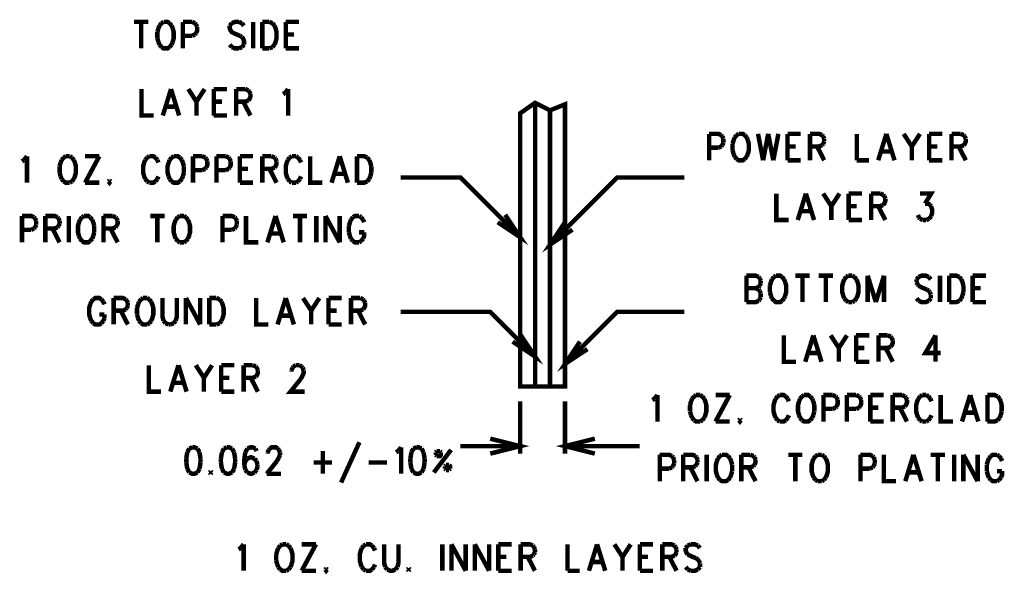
# Model space of a CAD drawing. Extents: x 7.3 to 17.4, y 4.7 to 13.3.
# Tile 8 of 11: x 13.6 to 16.9, y 5.6 to 7.5. Entities that reach past the tile are written whole.
import ezdxf

# ---------------------------------------------------------------- set-up
doc = ezdxf.new("R2010")
doc.units = 0
doc.layers.add('DD_PHO', color=6, linetype='CONTINUOUS')

msp = doc.modelspace()

# ---------------------------------------------------------------- linework, layer by layer
at = {"layer": 'DD_PHO', "const_width": 0.015}
for points in [[(13.9575, 7.44609), (14.00522, 7.44609)], [(13.98136, 7.44609), (13.98136, 7.3575)], [(14.04954, 7.44187), (14.04272, 7.43343)], [(14.05636, 7.44609), (14.04954, 7.44187)], [(14.07681, 7.44187), (14.07, 7.44609), (14.05636, 7.44609)], [(14.08363, 7.43343), (14.07681, 7.44187)], [(14.12113, 7.44609), (14.12113, 7.3575)], [(14.12113, 7.44609), (14.15181, 7.44609)], [(14.15181, 7.44609), (14.16204, 7.44187)], [(14.16204, 7.44187), (14.16545, 7.43765)], [(14.28477, 7.44187), (14.27795, 7.43343)], [(14.30863, 7.44609), (14.295, 7.44609), (14.28477, 7.44187)], [(14.31886, 7.44187), (14.30863, 7.44609)], [(14.32568, 7.43343), (14.31886, 7.44187)], [(14.35636, 7.44609), (14.35636, 7.3575)], [(14.38704, 7.44609), (14.38704, 7.3575)], [(14.38704, 7.44609), (14.4109, 7.44609)], [(14.4109, 7.44609), (14.42113, 7.44187)], [(14.42113, 7.44187), (14.42795, 7.43343)], [(14.46545, 7.44609), (14.46545, 7.3575)], [(14.46545, 7.44609), (14.50977, 7.44609)], [(14.03931, 7.425), (14.0359, 7.41234)], [(14.0359, 7.41234), (14.0359, 7.39125)], [(14.04272, 7.43343), (14.03931, 7.425)], [(14.08704, 7.425), (14.08363, 7.43343)], [(14.08704, 7.37859), (14.09045, 7.39125), (14.09045, 7.41234), (14.08704, 7.425)], [(14.16545, 7.40812), (14.16204, 7.4039)], [(14.16545, 7.43765), (14.16886, 7.42921)], [(14.16886, 7.42921), (14.16886, 7.41656), (14.16545, 7.40812)], [(14.27795, 7.43343), (14.27795, 7.425), (14.28136, 7.41656), (14.28477, 7.41234), (14.29159, 7.40812)], [(14.29159, 7.40812), (14.31204, 7.39968)], [(14.42795, 7.43343), (14.43136, 7.425), (14.43477, 7.41234), (14.43477, 7.39125), (14.43136, 7.37859), (14.42795, 7.37015)], [(14.0359, 7.39125), (14.03931, 7.37859)], [(14.03931, 7.37859), (14.04272, 7.37015)], [(14.08363, 7.37015), (14.08704, 7.37859)], [(14.15181, 7.39968), (14.12113, 7.39968)], [(14.16204, 7.4039), (14.15181, 7.39968)], [(14.31204, 7.39968), (14.31886, 7.39546)], [(14.31886, 7.39546), (14.32227, 7.39125), (14.32568, 7.38281), (14.32568, 7.37015)], [(14.46545, 7.4039), (14.49272, 7.4039)], [(14.04272, 7.37015), (14.04954, 7.36171)], [(14.04954, 7.36171), (14.05636, 7.3575), (14.07, 7.3575), (14.07681, 7.36171)], [(14.07681, 7.36171), (14.08363, 7.37015)], [(14.28477, 7.36171), (14.27795, 7.37015)], [(14.30863, 7.3575), (14.295, 7.3575), (14.28477, 7.36171)], [(14.31886, 7.36171), (14.30863, 7.3575)], [(14.32568, 7.37015), (14.31886, 7.36171)], [(14.4109, 7.3575), (14.38704, 7.3575)], [(14.42113, 7.36171), (14.4109, 7.3575)], [(14.42795, 7.37015), (14.42113, 7.36171)], [(14.46545, 7.3575), (14.50977, 7.3575)], [(13.9825, 7.22109), (13.9825, 7.1325), (14.0234, 7.1325)], [(14.08136, 7.22109), (14.05409, 7.1325)], [(14.08136, 7.22109), (14.10863, 7.1325)], [(14.13931, 7.22109), (14.16659, 7.1789)], [(14.19386, 7.22109), (14.16659, 7.1789)], [(14.22454, 7.22109), (14.22454, 7.1325)], [(14.22454, 7.22109), (14.26886, 7.22109)], [(14.29954, 7.22109), (14.29954, 7.1325)], [(14.29954, 7.22109), (14.33022, 7.22109)], [(14.33022, 7.22109), (14.34045, 7.21687)], [(14.34045, 7.21687), (14.34386, 7.21265)], [(14.34386, 7.21265), (14.34727, 7.20421)], [(14.46318, 7.20843), (14.4734, 7.22109)], [(14.4734, 7.22109), (14.4734, 7.1325)], [(14.16659, 7.1789), (14.16659, 7.1325)], [(14.22454, 7.1789), (14.25181, 7.1789)], [(14.33022, 7.1789), (14.29954, 7.1789)], [(14.3234, 7.1789), (14.34727, 7.1325)], [(14.34045, 7.18312), (14.33022, 7.1789)], [(14.34727, 7.20421), (14.34727, 7.19578), (14.34386, 7.18734), (14.34045, 7.18312)], [(14.45636, 7.20421), (14.46318, 7.20843)], [(14.06431, 7.16203), (14.0984, 7.16203)], [(15.25, 6.225), (15.25, 7.14), (15.3, 7.175), (15.35, 7.15), (15.4, 7.17), (15.4, 6.225), (15.25, 6.225)], [(15.3, 7.175), (15.3, 6.225)], [(15.35, 7.15), (15.35, 6.225)], [(14.22454, 7.1325), (14.26886, 7.1325)], [(15.8825, 7.07109), (15.8825, 6.9825)], [(15.8825, 7.07109), (15.91318, 7.07109), (15.9234, 7.06687)], [(15.9234, 7.06687), (15.92681, 7.06265)], [(15.92681, 7.06265), (15.93022, 7.05421)], [(15.93022, 7.05421), (15.93022, 7.04156)], [(15.96431, 7.05), (15.9609, 7.03734)], [(15.96772, 7.05843), (15.96431, 7.05)], [(15.97454, 7.06687), (15.96772, 7.05843)], [(15.98136, 7.07109), (15.97454, 7.06687)], [(16.00181, 7.06687), (15.995, 7.07109), (15.98136, 7.07109)], [(16.00863, 7.05843), (16.00181, 7.06687)], [(16.01204, 7.05), (16.00863, 7.05843)], [(16.01204, 7.00359), (16.01545, 7.01625), (16.01545, 7.03734), (16.01204, 7.05)], [(16.04613, 7.07109), (16.06318, 6.9825)], [(16.08022, 7.07109), (16.06318, 6.9825)], [(16.08022, 7.07109), (16.09727, 6.9825)], [(16.11431, 7.07109), (16.09727, 6.9825)], [(16.145, 7.07109), (16.145, 6.9825)], [(16.145, 7.07109), (16.18931, 7.07109)], [(16.22, 7.07109), (16.22, 6.9825)], [(16.22, 7.07109), (16.25068, 7.07109), (16.2609, 7.06687)], [(16.2609, 7.06687), (16.26431, 7.06265)], [(16.26431, 7.06265), (16.26772, 7.05421)], [(16.26772, 7.04578), (16.26431, 7.03734)], [(16.26772, 7.05421), (16.26772, 7.04578)], [(16.37681, 7.07109), (16.37681, 6.9825)], [(16.47568, 7.07109), (16.4484, 6.9825)], [(16.47568, 7.07109), (16.50295, 6.9825)], [(16.53363, 7.07109), (16.5609, 7.0289)], [(16.58818, 7.07109), (16.5609, 7.0289)], [(16.61886, 7.07109), (16.61886, 6.9825)], [(16.61886, 7.07109), (16.66318, 7.07109)], [(16.69386, 7.07109), (16.69386, 6.9825)], [(16.69386, 7.07109), (16.72454, 7.07109)], [(16.72454, 7.07109), (16.73477, 7.06687)], [(16.73477, 7.06687), (16.73818, 7.06265)], [(16.74159, 7.05421), (16.74159, 7.04578), (16.73818, 7.03734), (16.73477, 7.03312)], [(16.73818, 7.06265), (16.74159, 7.05421)], [(15.91318, 7.02468), (15.8825, 7.02468)], [(15.9234, 7.0289), (15.91318, 7.02468)], [(15.92681, 7.03312), (15.9234, 7.0289)], [(15.93022, 7.04156), (15.92681, 7.03312)], [(15.9609, 7.03734), (15.9609, 7.01625)], [(15.9609, 7.01625), (15.96431, 7.00359)], [(16.145, 7.0289), (16.17227, 7.0289)], [(16.25068, 7.0289), (16.22, 7.0289)], [(16.24386, 7.0289), (16.26772, 6.9825)], [(16.2609, 7.03312), (16.25068, 7.0289)], [(16.26431, 7.03734), (16.2609, 7.03312)], [(16.45863, 7.01203), (16.49272, 7.01203)], [(16.5609, 7.0289), (16.5609, 6.9825)], [(16.61886, 7.0289), (16.64613, 7.0289)], [(16.72454, 7.0289), (16.69386, 7.0289)], [(16.71772, 7.0289), (16.74159, 6.9825)], [(16.73477, 7.03312), (16.72454, 7.0289)], [(13.5825, 6.97921), (13.58931, 6.98343)], [(13.58931, 6.98343), (13.59954, 6.99609)], [(13.59954, 6.99609), (13.59954, 6.9075)], [(13.71545, 6.98343), (13.71204, 6.975)], [(13.72227, 6.99187), (13.71545, 6.98343)], [(13.72909, 6.99609), (13.72227, 6.99187)], [(13.74272, 6.99609), (13.72909, 6.99609)], [(13.74954, 6.99187), (13.74272, 6.99609)], [(13.75636, 6.98343), (13.74954, 6.99187)], [(13.75636, 6.92015), (13.75977, 6.92859), (13.76318, 6.94125), (13.76318, 6.96234), (13.75977, 6.975), (13.75636, 6.98343)], [(13.84159, 6.99609), (13.79386, 6.9075)], [(13.79386, 6.99609), (13.84159, 6.99609)], [(13.995, 6.98343), (13.99159, 6.975), (13.98818, 6.96234), (13.98818, 6.94125), (13.99159, 6.92859), (13.995, 6.92015)], [(14.00181, 6.99187), (13.995, 6.98343)], [(14.00863, 6.99609), (14.00181, 6.99187)], [(14.02909, 6.99187), (14.02227, 6.99609), (14.00863, 6.99609)], [(14.0359, 6.98343), (14.02909, 6.99187)], [(14.03931, 6.975), (14.0359, 6.98343)], [(14.07681, 6.98343), (14.0734, 6.975)], [(14.08363, 6.99187), (14.07681, 6.98343)], [(14.09045, 6.99609), (14.08363, 6.99187)], [(14.1109, 6.99187), (14.10409, 6.99609), (14.09045, 6.99609)], [(14.11772, 6.98343), (14.1109, 6.99187)], [(14.12113, 6.975), (14.11772, 6.98343)], [(14.15522, 6.99609), (14.15522, 6.9075)], [(14.15522, 6.99609), (14.1859, 6.99609)], [(14.1859, 6.99609), (14.19613, 6.99187)], [(14.19613, 6.99187), (14.19954, 6.98765)], [(14.19954, 6.98765), (14.20295, 6.97921)], [(14.20295, 6.97921), (14.20295, 6.96656), (14.19954, 6.95812)], [(14.23363, 6.99609), (14.23363, 6.9075)], [(14.23363, 6.99609), (14.26431, 6.99609)], [(14.26431, 6.99609), (14.27454, 6.99187)], [(14.27454, 6.99187), (14.27795, 6.98765)], [(14.27795, 6.98765), (14.28136, 6.97921)], [(14.28136, 6.97921), (14.28136, 6.96656), (14.27795, 6.95812)], [(14.31204, 6.99609), (14.31204, 6.9075)], [(14.31204, 6.99609), (14.35636, 6.99609)], [(14.38704, 6.99609), (14.38704, 6.9075)], [(14.38704, 6.99609), (14.41772, 6.99609)], [(14.41772, 6.99609), (14.42795, 6.99187)], [(14.42795, 6.99187), (14.43136, 6.98765)], [(14.43477, 6.97921), (14.43477, 6.97078), (14.43136, 6.96234), (14.42795, 6.95812)], [(14.43136, 6.98765), (14.43477, 6.97921)], [(14.47227, 6.98343), (14.46886, 6.975), (14.46545, 6.96234), (14.46545, 6.94125), (14.46886, 6.92859), (14.47227, 6.92015)], [(14.47909, 6.99187), (14.47227, 6.98343)], [(14.4859, 6.99609), (14.47909, 6.99187)], [(14.49954, 6.99609), (14.4859, 6.99609)], [(14.50636, 6.99187), (14.49954, 6.99609)], [(14.51318, 6.98343), (14.50636, 6.99187)], [(14.51659, 6.975), (14.51318, 6.98343)], [(14.54727, 6.99609), (14.54727, 6.9075), (14.58818, 6.9075)], [(14.64613, 6.99609), (14.61886, 6.9075)], [(14.64613, 6.99609), (14.6734, 6.9075)], [(14.70409, 6.99609), (14.70409, 6.9075)], [(14.70409, 6.99609), (14.72795, 6.99609), (14.73818, 6.99187)], [(14.73818, 6.99187), (14.745, 6.98343)], [(14.745, 6.98343), (14.7484, 6.975)], [(15.96431, 7.00359), (15.96772, 6.99515)], [(15.96772, 6.99515), (15.97454, 6.98671)], [(15.97454, 6.98671), (15.98136, 6.9825), (15.995, 6.9825), (16.00181, 6.98671)], [(16.00181, 6.98671), (16.00863, 6.99515)], [(16.00863, 6.99515), (16.01204, 7.00359)], [(16.145, 6.9825), (16.18931, 6.9825)], [(16.37681, 6.9825), (16.41772, 6.9825)], [(16.61886, 6.9825), (16.66318, 6.9825)], [(13.71204, 6.975), (13.70863, 6.96234)], [(13.70863, 6.96234), (13.70863, 6.94125)], [(14.0734, 6.975), (14.07, 6.96234), (14.07, 6.94125), (14.0734, 6.92859)], [(14.12454, 6.96234), (14.12113, 6.975)], [(14.12454, 6.94125), (14.12454, 6.96234)], [(14.1859, 6.94968), (14.15522, 6.94968)], [(14.19613, 6.9539), (14.1859, 6.94968)], [(14.19954, 6.95812), (14.19613, 6.9539)], [(14.26431, 6.94968), (14.23363, 6.94968)], [(14.27454, 6.9539), (14.26431, 6.94968)], [(14.27795, 6.95812), (14.27454, 6.9539)], [(14.31204, 6.9539), (14.33931, 6.9539)], [(14.41772, 6.9539), (14.38704, 6.9539)], [(14.4109, 6.9539), (14.43477, 6.9075)], [(14.42795, 6.95812), (14.41772, 6.9539)], [(14.7484, 6.975), (14.75181, 6.96234)], [(14.75181, 6.96234), (14.75181, 6.94125)], [(13.70863, 6.94125), (13.71204, 6.92859)], [(13.71204, 6.92859), (13.71545, 6.92015)], [(13.71545, 6.92015), (13.72227, 6.91171)], [(13.74954, 6.91171), (13.75636, 6.92015)], [(13.87568, 6.91593), (13.87227, 6.91171)], [(13.87909, 6.91171), (13.87568, 6.91593)], [(13.995, 6.92015), (14.00181, 6.91171)], [(14.02909, 6.91171), (14.0359, 6.92015)], [(14.0359, 6.92015), (14.03931, 6.92859)], [(14.0734, 6.92859), (14.07681, 6.92015)], [(14.07681, 6.92015), (14.08363, 6.91171)], [(14.1109, 6.91171), (14.11772, 6.92015)], [(14.11772, 6.92015), (14.12113, 6.92859)], [(14.12113, 6.92859), (14.12454, 6.94125)], [(14.47227, 6.92015), (14.47909, 6.91171)], [(14.50636, 6.91171), (14.51318, 6.92015)], [(14.51318, 6.92015), (14.51659, 6.92859)], [(14.62909, 6.93703), (14.66318, 6.93703)], [(14.745, 6.92015), (14.73818, 6.91171)], [(14.7484, 6.92859), (14.745, 6.92015)], [(14.75181, 6.94125), (14.7484, 6.92859)], [(14.85, 6.925), (15.05, 6.925), (15.25, 6.725)], [(15.8, 6.925), (15.575, 6.925), (15.35, 6.7)], [(13.72227, 6.91171), (13.72909, 6.9075), (13.74272, 6.9075)], [(13.74272, 6.9075), (13.74954, 6.91171)], [(13.79386, 6.9075), (13.84159, 6.9075)], [(13.87227, 6.91171), (13.87568, 6.9075), (13.87909, 6.91171)], [(14.00181, 6.91171), (14.00863, 6.9075)], [(14.00863, 6.9075), (14.02227, 6.9075), (14.02909, 6.91171)], [(14.08363, 6.91171), (14.09045, 6.9075), (14.10409, 6.9075), (14.1109, 6.91171)], [(14.31204, 6.9075), (14.35636, 6.9075)], [(14.47909, 6.91171), (14.4859, 6.9075)], [(14.4859, 6.9075), (14.49954, 6.9075)], [(14.49954, 6.9075), (14.50636, 6.91171)], [(14.73818, 6.91171), (14.72795, 6.9075), (14.70409, 6.9075)], [(16.1075, 6.87109), (16.1075, 6.7825), (16.1484, 6.7825)], [(16.20636, 6.87109), (16.17909, 6.7825)], [(16.20636, 6.87109), (16.23363, 6.7825)], [(16.26431, 6.87109), (16.29159, 6.8289)], [(16.31886, 6.87109), (16.29159, 6.8289)], [(16.34954, 6.87109), (16.34954, 6.7825)], [(16.34954, 6.87109), (16.39386, 6.87109)], [(16.42454, 6.87109), (16.42454, 6.7825)], [(16.42454, 6.87109), (16.45522, 6.87109)], [(16.45522, 6.87109), (16.46545, 6.86687)], [(16.46545, 6.86687), (16.46886, 6.86265)], [(16.47227, 6.85421), (16.47227, 6.84578), (16.46886, 6.83734), (16.46545, 6.83312)], [(16.46886, 6.86265), (16.47227, 6.85421)], [(16.58818, 6.87109), (16.62568, 6.87109), (16.60522, 6.83734)], [(16.29159, 6.8289), (16.29159, 6.7825)], [(16.34954, 6.8289), (16.37681, 6.8289)], [(16.45522, 6.8289), (16.42454, 6.8289)], [(16.4484, 6.8289), (16.47227, 6.7825)], [(16.46545, 6.83312), (16.45522, 6.8289)], [(16.60522, 6.83734), (16.61545, 6.83734), (16.62227, 6.83312)], [(16.62227, 6.83312), (16.62568, 6.8289)], [(16.62568, 6.8289), (16.62909, 6.81625), (16.62909, 6.80781), (16.62568, 6.79515)], [(13.5825, 6.79609), (13.5825, 6.7075)], [(13.5825, 6.79609), (13.61318, 6.79609), (13.6234, 6.79187)], [(13.6234, 6.79187), (13.62681, 6.78765)], [(13.62681, 6.78765), (13.63022, 6.77921)], [(13.6609, 6.79609), (13.6609, 6.7075)], [(13.6609, 6.79609), (13.69159, 6.79609), (13.70181, 6.79187)], [(13.70181, 6.79187), (13.70522, 6.78765)], [(13.70522, 6.78765), (13.70863, 6.77921)], [(13.73931, 6.79609), (13.73931, 6.7075)], [(13.77681, 6.78343), (13.7734, 6.775)], [(13.78363, 6.79187), (13.77681, 6.78343)], [(13.79045, 6.79609), (13.78363, 6.79187)], [(13.8109, 6.79187), (13.80409, 6.79609), (13.79045, 6.79609)], [(13.81772, 6.78343), (13.8109, 6.79187)], [(13.82113, 6.775), (13.81772, 6.78343)], [(13.85522, 6.79609), (13.85522, 6.7075)], [(13.85522, 6.79609), (13.8859, 6.79609)], [(13.8859, 6.79609), (13.89613, 6.79187)], [(13.89613, 6.79187), (13.89954, 6.78765)], [(13.89954, 6.78765), (13.90295, 6.77921)], [(14.01204, 6.79609), (14.05977, 6.79609)], [(14.0359, 6.79609), (14.0359, 6.7075)], [(14.09727, 6.78343), (14.09386, 6.775), (14.09045, 6.76234), (14.09045, 6.74125), (14.09386, 6.72859), (14.09727, 6.72015)], [(14.10409, 6.79187), (14.09727, 6.78343)], [(14.1109, 6.79609), (14.10409, 6.79187)], [(14.12454, 6.79609), (14.1109, 6.79609)], [(14.13136, 6.79187), (14.12454, 6.79609)], [(14.13818, 6.78343), (14.13136, 6.79187)], [(14.13818, 6.72015), (14.14159, 6.72859), (14.145, 6.74125), (14.145, 6.76234), (14.14159, 6.775), (14.13818, 6.78343)], [(14.25409, 6.79609), (14.25409, 6.7075)], [(14.25409, 6.79609), (14.28477, 6.79609), (14.295, 6.79187)], [(14.295, 6.79187), (14.2984, 6.78765)], [(14.2984, 6.78765), (14.30181, 6.77921)], [(14.3325, 6.79609), (14.3325, 6.7075), (14.3734, 6.7075)], [(14.43136, 6.79609), (14.40409, 6.7075)], [(14.43136, 6.79609), (14.45863, 6.7075)], [(14.48931, 6.79609), (14.53704, 6.79609)], [(14.51318, 6.79609), (14.51318, 6.7075)], [(14.56772, 6.79609), (14.56772, 6.7075)], [(14.5984, 6.79609), (14.5984, 6.7075)], [(14.5984, 6.79609), (14.64613, 6.7075)], [(14.64613, 6.79609), (14.64613, 6.7075)], [(14.68363, 6.78343), (14.68022, 6.775)], [(14.69045, 6.79187), (14.68363, 6.78343)], [(14.7109, 6.79609), (14.69727, 6.79609), (14.69045, 6.79187)], [(14.71772, 6.79187), (14.7109, 6.79609)], [(14.72454, 6.78343), (14.71772, 6.79187)], [(14.72795, 6.775), (14.72454, 6.78343)], [(15.2, 6.8), (15.25, 6.725), (15.175, 6.775)], [(16.18931, 6.81203), (16.2234, 6.81203)], [(16.34954, 6.7825), (16.39386, 6.7825)], [(16.58477, 6.79093), (16.58136, 6.79937)], [(16.58818, 6.78671), (16.58477, 6.79093)], [(16.5984, 6.7825), (16.58818, 6.78671)], [(16.60863, 6.7825), (16.5984, 6.7825)], [(16.61886, 6.78671), (16.60863, 6.7825)], [(16.62568, 6.79515), (16.61886, 6.78671)], [(13.61318, 6.74968), (13.5825, 6.74968)], [(13.6234, 6.7539), (13.61318, 6.74968)], [(13.62681, 6.75812), (13.6234, 6.7539)], [(13.63022, 6.76656), (13.62681, 6.75812)], [(13.63022, 6.77921), (13.63022, 6.76656)], [(13.69159, 6.7539), (13.6609, 6.7539)], [(13.68477, 6.7539), (13.70863, 6.7075)], [(13.70181, 6.75812), (13.69159, 6.7539)], [(13.70522, 6.76234), (13.70181, 6.75812)], [(13.70863, 6.77078), (13.70522, 6.76234)], [(13.70863, 6.77921), (13.70863, 6.77078)], [(13.7734, 6.775), (13.77, 6.76234), (13.77, 6.74125), (13.7734, 6.72859)], [(13.82454, 6.76234), (13.82113, 6.775)], [(13.82454, 6.74125), (13.82454, 6.76234)], [(13.8859, 6.7539), (13.85522, 6.7539)], [(13.87909, 6.7539), (13.90295, 6.7075)], [(13.89613, 6.75812), (13.8859, 6.7539)], [(13.89954, 6.76234), (13.89613, 6.75812)], [(13.90295, 6.77921), (13.90295, 6.77078), (13.89954, 6.76234)], [(14.28477, 6.74968), (14.25409, 6.74968)], [(14.295, 6.7539), (14.28477, 6.74968)], [(14.2984, 6.75812), (14.295, 6.7539)], [(14.30181, 6.76656), (14.2984, 6.75812)], [(14.30181, 6.77921), (14.30181, 6.76656)], [(14.68022, 6.775), (14.67681, 6.76234)], [(14.67681, 6.76234), (14.67681, 6.74125)], [(15.4, 6.775), (15.35, 6.7), (15.425, 6.75)], [(13.7734, 6.72859), (13.77681, 6.72015)], [(13.77681, 6.72015), (13.78363, 6.71171)], [(13.8109, 6.71171), (13.81772, 6.72015)], [(13.81772, 6.72015), (13.82113, 6.72859)], [(13.82113, 6.72859), (13.82454, 6.74125)], [(14.09727, 6.72015), (14.10409, 6.71171)], [(14.13136, 6.71171), (14.13818, 6.72015)], [(14.41431, 6.73703), (14.4484, 6.73703)], [(14.67681, 6.74125), (14.68022, 6.72859)], [(14.68022, 6.72859), (14.68363, 6.72015)], [(14.68363, 6.72015), (14.69045, 6.71171)], [(14.7109, 6.74125), (14.72795, 6.74125)], [(14.71772, 6.71171), (14.72454, 6.72015)], [(14.72454, 6.72015), (14.72795, 6.72859), (14.72795, 6.74125)], [(13.78363, 6.71171), (13.79045, 6.7075), (13.80409, 6.7075), (13.8109, 6.71171)], [(14.10409, 6.71171), (14.1109, 6.7075)], [(14.1109, 6.7075), (14.12454, 6.7075)], [(14.12454, 6.7075), (14.13136, 6.71171)], [(14.69045, 6.71171), (14.69727, 6.7075), (14.7109, 6.7075)], [(14.7109, 6.7075), (14.71772, 6.71171)], [(16.0075, 6.59609), (16.0075, 6.5075)], [(16.0075, 6.59609), (16.03818, 6.59609), (16.0484, 6.59187)], [(16.0484, 6.59187), (16.05181, 6.58765)], [(16.05181, 6.58765), (16.05522, 6.57921)], [(16.09272, 6.58343), (16.08931, 6.575)], [(16.09954, 6.59187), (16.09272, 6.58343)], [(16.10636, 6.59609), (16.09954, 6.59187)], [(16.12681, 6.59187), (16.12, 6.59609), (16.10636, 6.59609)], [(16.13363, 6.58343), (16.12681, 6.59187)], [(16.13704, 6.575), (16.13363, 6.58343)], [(16.17113, 6.59609), (16.21886, 6.59609)], [(16.195, 6.59609), (16.195, 6.5075)], [(16.24954, 6.59609), (16.29727, 6.59609)], [(16.2734, 6.59609), (16.2734, 6.5075)], [(16.33477, 6.58343), (16.33136, 6.575), (16.32795, 6.56234), (16.32795, 6.54125), (16.33136, 6.52859), (16.33477, 6.52015)], [(16.34159, 6.59187), (16.33477, 6.58343)], [(16.3484, 6.59609), (16.34159, 6.59187)], [(16.36204, 6.59609), (16.3484, 6.59609)], [(16.36886, 6.59187), (16.36204, 6.59609)], [(16.37568, 6.58343), (16.36886, 6.59187)], [(16.37568, 6.52015), (16.37909, 6.52859), (16.3825, 6.54125), (16.3825, 6.56234), (16.37909, 6.575), (16.37568, 6.58343)], [(16.41318, 6.59609), (16.41318, 6.5075)], [(16.41318, 6.59609), (16.44045, 6.5075)], [(16.46772, 6.59609), (16.44045, 6.5075)], [(16.46772, 6.59609), (16.46772, 6.5075)], [(16.58363, 6.59187), (16.57681, 6.58343)], [(16.57681, 6.58343), (16.57681, 6.575)], [(16.61772, 6.59187), (16.6075, 6.59609), (16.59386, 6.59609), (16.58363, 6.59187)], [(16.62454, 6.58343), (16.61772, 6.59187)], [(16.65522, 6.59609), (16.65522, 6.5075)], [(16.6859, 6.59609), (16.6859, 6.5075)], [(16.6859, 6.59609), (16.70977, 6.59609), (16.72, 6.59187)], [(16.72, 6.59187), (16.72681, 6.58343)], [(16.72681, 6.58343), (16.73022, 6.575)], [(16.76431, 6.59609), (16.76431, 6.5075)], [(16.76431, 6.59609), (16.80863, 6.59609)], [(16.0075, 6.5539), (16.03818, 6.5539)], [(16.0484, 6.55812), (16.03818, 6.5539)], [(16.03818, 6.5539), (16.0484, 6.54968)], [(16.05181, 6.56234), (16.0484, 6.55812)], [(16.05522, 6.57078), (16.05181, 6.56234)], [(16.05522, 6.57921), (16.05522, 6.57078)], [(16.08931, 6.575), (16.0859, 6.56234)], [(16.0859, 6.56234), (16.0859, 6.54125)], [(16.13704, 6.52859), (16.14045, 6.54125), (16.14045, 6.56234), (16.13704, 6.575)], [(16.57681, 6.575), (16.58022, 6.56656)], [(16.58022, 6.56656), (16.58363, 6.56234)], [(16.58363, 6.56234), (16.59045, 6.55812)], [(16.59045, 6.55812), (16.6109, 6.54968)], [(16.73022, 6.575), (16.73363, 6.56234)], [(16.73363, 6.56234), (16.73363, 6.54125)], [(16.76431, 6.5539), (16.79159, 6.5539)], [(13.8484, 6.51687), (13.84159, 6.52109), (13.82795, 6.52109), (13.82113, 6.51687)], [(13.88931, 6.52109), (13.88931, 6.4325)], [(13.88931, 6.52109), (13.92, 6.52109), (13.93022, 6.51687)], [(13.98818, 6.52109), (13.98136, 6.51687)], [(14.00181, 6.52109), (13.98818, 6.52109)], [(14.00863, 6.51687), (14.00181, 6.52109)], [(14.05295, 6.52109), (14.05295, 6.45781), (14.05636, 6.44515)], [(14.09727, 6.44515), (14.10068, 6.45781), (14.10068, 6.52109)], [(14.13136, 6.52109), (14.13136, 6.4325)], [(14.13136, 6.52109), (14.17909, 6.4325)], [(14.17909, 6.52109), (14.17909, 6.4325)], [(14.20977, 6.52109), (14.20977, 6.4325)], [(14.20977, 6.52109), (14.23363, 6.52109)], [(14.23363, 6.52109), (14.24386, 6.51687)], [(14.36659, 6.52109), (14.36659, 6.4325), (14.4075, 6.4325)], [(14.46545, 6.52109), (14.43818, 6.4325)], [(14.46545, 6.52109), (14.49272, 6.4325)], [(14.5234, 6.52109), (14.55068, 6.4789)], [(14.57795, 6.52109), (14.55068, 6.4789)], [(14.60863, 6.52109), (14.60863, 6.4325)], [(14.60863, 6.52109), (14.65295, 6.52109)], [(14.68363, 6.52109), (14.68363, 6.4325)], [(14.68363, 6.52109), (14.71431, 6.52109)], [(14.71431, 6.52109), (14.72454, 6.51687)], [(16.0484, 6.54968), (16.05181, 6.54546)], [(16.05181, 6.54546), (16.05522, 6.53703)], [(16.05522, 6.52437), (16.05181, 6.51593)], [(16.05522, 6.53703), (16.05522, 6.52437)], [(16.0859, 6.54125), (16.08931, 6.52859)], [(16.08931, 6.52859), (16.09272, 6.52015)], [(16.09272, 6.52015), (16.09954, 6.51171)], [(16.12681, 6.51171), (16.13363, 6.52015)], [(16.13363, 6.52015), (16.13704, 6.52859)], [(16.33477, 6.52015), (16.34159, 6.51171)], [(16.36886, 6.51171), (16.37568, 6.52015)], [(16.58363, 6.51171), (16.57681, 6.52015)], [(16.6109, 6.54968), (16.61772, 6.54546)], [(16.61772, 6.54546), (16.62113, 6.54125)], [(16.62454, 6.52015), (16.61772, 6.51171)], [(16.62113, 6.54125), (16.62454, 6.53281)], [(16.62454, 6.53281), (16.62454, 6.52015)], [(16.72681, 6.52015), (16.72, 6.51171)], [(16.73022, 6.52859), (16.72681, 6.52015)], [(16.73363, 6.54125), (16.73022, 6.52859)], [(13.8109, 6.5), (13.8075, 6.48734), (13.8075, 6.46625), (13.8109, 6.45359)], [(13.81431, 6.50843), (13.8109, 6.5)], [(13.82113, 6.51687), (13.81431, 6.50843)], [(13.85522, 6.50843), (13.8484, 6.51687)], [(13.85863, 6.5), (13.85522, 6.50843)], [(13.93022, 6.51687), (13.93363, 6.51265)], [(13.93363, 6.48734), (13.93022, 6.48312)], [(13.93363, 6.51265), (13.93704, 6.50421)], [(13.93704, 6.49578), (13.93363, 6.48734)], [(13.93704, 6.50421), (13.93704, 6.49578)], [(13.97113, 6.5), (13.96772, 6.48734)], [(13.96772, 6.48734), (13.96772, 6.46625)], [(13.97454, 6.50843), (13.97113, 6.5)], [(13.98136, 6.51687), (13.97454, 6.50843)], [(14.01545, 6.50843), (14.00863, 6.51687)], [(14.01545, 6.44515), (14.01886, 6.45359), (14.02227, 6.46625), (14.02227, 6.48734), (14.01886, 6.5), (14.01545, 6.50843)], [(14.24386, 6.51687), (14.25068, 6.50843)], [(14.25068, 6.50843), (14.25409, 6.5), (14.2575, 6.48734), (14.2575, 6.46625), (14.25409, 6.45359), (14.25068, 6.44515)], [(14.72454, 6.51687), (14.72795, 6.51265)], [(14.73136, 6.50421), (14.73136, 6.49578), (14.72795, 6.48734), (14.72454, 6.48312)], [(14.72795, 6.51265), (14.73136, 6.50421)], [(16.0484, 6.51171), (16.03818, 6.5075), (16.0075, 6.5075)], [(16.05181, 6.51593), (16.0484, 6.51171)], [(16.09954, 6.51171), (16.10636, 6.5075), (16.12, 6.5075), (16.12681, 6.51171)], [(16.34159, 6.51171), (16.3484, 6.5075)], [(16.3484, 6.5075), (16.36204, 6.5075)], [(16.36204, 6.5075), (16.36886, 6.51171)], [(16.61772, 6.51171), (16.6075, 6.5075), (16.59386, 6.5075), (16.58363, 6.51171)], [(16.72, 6.51171), (16.70977, 6.5075), (16.6859, 6.5075)], [(16.76431, 6.5075), (16.80863, 6.5075)], [(13.8109, 6.45359), (13.81431, 6.44515)], [(13.84159, 6.46625), (13.85863, 6.46625)], [(13.85522, 6.44515), (13.85863, 6.45359)], [(13.85863, 6.45359), (13.85863, 6.46625)], [(13.92, 6.4789), (13.88931, 6.4789)], [(13.91318, 6.4789), (13.93704, 6.4325)], [(13.93022, 6.48312), (13.92, 6.4789)], [(13.96772, 6.46625), (13.97113, 6.45359)], [(13.97113, 6.45359), (13.97454, 6.44515)], [(14.4484, 6.46203), (14.4825, 6.46203)], [(14.55068, 6.4789), (14.55068, 6.4325)], [(14.60863, 6.4789), (14.6359, 6.4789)], [(14.71431, 6.4789), (14.68363, 6.4789)], [(14.7075, 6.4789), (14.73136, 6.4325)], [(14.72454, 6.48312), (14.71431, 6.4789)], [(15.3, 6.325), (15.15, 6.475), (14.85, 6.475)], [(15.4, 6.3), (15.575, 6.475), (15.8, 6.475)], [(13.81431, 6.44515), (13.82113, 6.43671)], [(13.82113, 6.43671), (13.82795, 6.4325), (13.84159, 6.4325), (13.8484, 6.43671)], [(13.8484, 6.43671), (13.85522, 6.44515)], [(13.97454, 6.44515), (13.98136, 6.43671)], [(13.98136, 6.43671), (13.98818, 6.4325), (14.00181, 6.4325)], [(14.00181, 6.4325), (14.00863, 6.43671)], [(14.00863, 6.43671), (14.01545, 6.44515)], [(14.05636, 6.44515), (14.06318, 6.43671)], [(14.06318, 6.43671), (14.0734, 6.4325)], [(14.0734, 6.4325), (14.08022, 6.4325)], [(14.08022, 6.4325), (14.09045, 6.43671)], [(14.09045, 6.43671), (14.09727, 6.44515)], [(14.23363, 6.4325), (14.20977, 6.4325)], [(14.24386, 6.43671), (14.23363, 6.4325)], [(14.25068, 6.44515), (14.24386, 6.43671)], [(14.60863, 6.4325), (14.65295, 6.4325)], [(15.25, 6.4), (15.3, 6.325), (15.225, 6.375)], [(16.1325, 6.39609), (16.1325, 6.3075), (16.1734, 6.3075)], [(16.23136, 6.39609), (16.20409, 6.3075)], [(16.23136, 6.39609), (16.25863, 6.3075)], [(16.28931, 6.39609), (16.31659, 6.3539)], [(16.34386, 6.39609), (16.31659, 6.3539)], [(16.37454, 6.39609), (16.37454, 6.3075)], [(16.37454, 6.39609), (16.41886, 6.39609)], [(16.44954, 6.39609), (16.44954, 6.3075)], [(16.44954, 6.39609), (16.48022, 6.39609)], [(16.48022, 6.39609), (16.49045, 6.39187)], [(16.49045, 6.39187), (16.49386, 6.38765)], [(16.49386, 6.38765), (16.49727, 6.37921)], [(16.64045, 6.39609), (16.60636, 6.33703), (16.6575, 6.33703)], [(16.64045, 6.39609), (16.64045, 6.3075)], [(15.45, 6.375), (15.4, 6.3), (15.475, 6.35)], [(16.31659, 6.3539), (16.31659, 6.3075)], [(16.37454, 6.3539), (16.40181, 6.3539)], [(16.48022, 6.3539), (16.44954, 6.3539)], [(16.4734, 6.3539), (16.49727, 6.3075)], [(16.49045, 6.35812), (16.48022, 6.3539)], [(16.49727, 6.37921), (16.49727, 6.37078), (16.49386, 6.36234), (16.49045, 6.35812)], [(16.21431, 6.33703), (16.2484, 6.33703)], [(14.0075, 6.29609), (14.0075, 6.2075), (14.0484, 6.2075)], [(14.10636, 6.29609), (14.07909, 6.2075)], [(14.10636, 6.29609), (14.13363, 6.2075)], [(14.16431, 6.29609), (14.19159, 6.2539)], [(14.21886, 6.29609), (14.19159, 6.2539)], [(14.24954, 6.29609), (14.24954, 6.2075)], [(14.24954, 6.29609), (14.29386, 6.29609)], [(14.32454, 6.29609), (14.32454, 6.2075)], [(14.32454, 6.29609), (14.35522, 6.29609)], [(14.35522, 6.29609), (14.36545, 6.29187)], [(14.36545, 6.29187), (14.36886, 6.28765)], [(14.36886, 6.28765), (14.37227, 6.27921)], [(14.48477, 6.27921), (14.48818, 6.28765)], [(14.48818, 6.28765), (14.49159, 6.29187)], [(14.49159, 6.29187), (14.4984, 6.29609)], [(14.4984, 6.29609), (14.51204, 6.29609)], [(14.51204, 6.29609), (14.51886, 6.29187)], [(14.51886, 6.29187), (14.52227, 6.28765)], [(14.52227, 6.28765), (14.52568, 6.27921)], [(16.37454, 6.3075), (16.41886, 6.3075)], [(14.19159, 6.2539), (14.19159, 6.2075)], [(14.24954, 6.2539), (14.27681, 6.2539)], [(14.35522, 6.2539), (14.32454, 6.2539)], [(14.3484, 6.2539), (14.37227, 6.2075)], [(14.36545, 6.25812), (14.35522, 6.2539)], [(14.37227, 6.27921), (14.37227, 6.27078), (14.36886, 6.26234), (14.36545, 6.25812)], [(14.48477, 6.275), (14.48477, 6.27921)], [(14.52568, 6.27921), (14.52568, 6.27078), (14.52227, 6.26234), (14.51545, 6.24968)], [(14.08931, 6.23703), (14.1234, 6.23703)], [(14.51545, 6.24968), (14.48136, 6.2075), (14.52909, 6.2075)], [(14.24954, 6.2075), (14.29386, 6.2075)], [(15.69931, 6.18343), (15.70954, 6.19609)], [(15.70954, 6.19609), (15.70954, 6.1075)], [(15.83227, 6.19187), (15.82545, 6.18343)], [(15.83909, 6.19609), (15.83227, 6.19187)], [(15.85272, 6.19609), (15.83909, 6.19609)], [(15.85954, 6.19187), (15.85272, 6.19609)], [(15.86636, 6.18343), (15.85954, 6.19187)], [(15.95159, 6.19609), (15.90386, 6.1075)], [(15.90386, 6.19609), (15.95159, 6.19609)], [(16.11181, 6.19187), (16.105, 6.18343)], [(16.11863, 6.19609), (16.11181, 6.19187)], [(16.13909, 6.19187), (16.13227, 6.19609), (16.11863, 6.19609)], [(16.1459, 6.18343), (16.13909, 6.19187)], [(16.19363, 6.19187), (16.18681, 6.18343)], [(16.20045, 6.19609), (16.19363, 6.19187)], [(16.2209, 6.19187), (16.21409, 6.19609), (16.20045, 6.19609)], [(16.22772, 6.18343), (16.2209, 6.19187)], [(16.26522, 6.19609), (16.26522, 6.1075)], [(16.26522, 6.19609), (16.2959, 6.19609)], [(16.2959, 6.19609), (16.30613, 6.19187)], [(16.30613, 6.19187), (16.30954, 6.18765)], [(16.34363, 6.19609), (16.34363, 6.1075)], [(16.34363, 6.19609), (16.37431, 6.19609)], [(16.37431, 6.19609), (16.38454, 6.19187)], [(16.38454, 6.19187), (16.38795, 6.18765)], [(16.42204, 6.19609), (16.42204, 6.1075)], [(16.42204, 6.19609), (16.46636, 6.19609)], [(16.49704, 6.19609), (16.49704, 6.1075)], [(16.49704, 6.19609), (16.52772, 6.19609)], [(16.52772, 6.19609), (16.53795, 6.19187)], [(16.53795, 6.19187), (16.54136, 6.18765)], [(16.58909, 6.19187), (16.58227, 6.18343)], [(16.5959, 6.19609), (16.58909, 6.19187)], [(16.60954, 6.19609), (16.5959, 6.19609)], [(16.61636, 6.19187), (16.60954, 6.19609)], [(16.62318, 6.18343), (16.61636, 6.19187)], [(16.65727, 6.19609), (16.65727, 6.1075), (16.69818, 6.1075)], [(16.75613, 6.19609), (16.72886, 6.1075)], [(16.75613, 6.19609), (16.7834, 6.1075)], [(16.81409, 6.19609), (16.81409, 6.1075)], [(16.81409, 6.19609), (16.83795, 6.19609), (16.84818, 6.19187)], [(16.84818, 6.19187), (16.855, 6.18343)], [(15.25, 6.175), (15.25, 6)], [(15.4, 6.175), (15.4, 6)], [(15.6925, 6.17921), (15.69931, 6.18343)], [(15.82204, 6.175), (15.81863, 6.16234)], [(15.81863, 6.16234), (15.81863, 6.14125)], [(15.82545, 6.18343), (15.82204, 6.175)], [(15.86636, 6.12015), (15.86977, 6.12859), (15.87318, 6.14125), (15.87318, 6.16234), (15.86977, 6.175), (15.86636, 6.18343)], [(16.105, 6.18343), (16.10159, 6.175), (16.09818, 6.16234), (16.09818, 6.14125), (16.10159, 6.12859), (16.105, 6.12015)], [(16.14931, 6.175), (16.1459, 6.18343)], [(16.1834, 6.175), (16.18, 6.16234), (16.18, 6.14125), (16.1834, 6.12859)], [(16.18681, 6.18343), (16.1834, 6.175)], [(16.23113, 6.175), (16.22772, 6.18343)], [(16.23454, 6.16234), (16.23113, 6.175)], [(16.23454, 6.14125), (16.23454, 6.16234)], [(16.30954, 6.15812), (16.30613, 6.1539)], [(16.30954, 6.18765), (16.31295, 6.17921)], [(16.31295, 6.17921), (16.31295, 6.16656), (16.30954, 6.15812)], [(16.38795, 6.15812), (16.38454, 6.1539)], [(16.38795, 6.18765), (16.39136, 6.17921)], [(16.39136, 6.17921), (16.39136, 6.16656), (16.38795, 6.15812)], [(16.53795, 6.15812), (16.52772, 6.1539)], [(16.54477, 6.17921), (16.54477, 6.17078), (16.54136, 6.16234), (16.53795, 6.15812)], [(16.54136, 6.18765), (16.54477, 6.17921)], [(16.58227, 6.18343), (16.57886, 6.175), (16.57545, 6.16234), (16.57545, 6.14125), (16.57886, 6.12859), (16.58227, 6.12015)], [(16.62659, 6.175), (16.62318, 6.18343)], [(16.855, 6.18343), (16.8584, 6.175)], [(16.8584, 6.175), (16.86181, 6.16234)], [(16.86181, 6.16234), (16.86181, 6.14125)], [(15.81863, 6.14125), (15.82204, 6.12859)], [(15.82204, 6.12859), (15.82545, 6.12015)], [(16.1459, 6.12015), (16.14931, 6.12859)], [(16.1834, 6.12859), (16.18681, 6.12015)], [(16.22772, 6.12015), (16.23113, 6.12859)], [(16.23113, 6.12859), (16.23454, 6.14125)], [(16.2959, 6.14968), (16.26522, 6.14968)], [(16.30613, 6.1539), (16.2959, 6.14968)], [(16.37431, 6.14968), (16.34363, 6.14968)], [(16.38454, 6.1539), (16.37431, 6.14968)], [(16.42204, 6.1539), (16.44931, 6.1539)], [(16.52772, 6.1539), (16.49704, 6.1539)], [(16.5209, 6.1539), (16.54477, 6.1075)], [(16.62318, 6.12015), (16.62659, 6.12859)], [(16.73909, 6.13703), (16.77318, 6.13703)], [(16.8584, 6.12859), (16.855, 6.12015)], [(16.86181, 6.14125), (16.8584, 6.12859)], [(15.82545, 6.12015), (15.83227, 6.11171)], [(15.83227, 6.11171), (15.83909, 6.1075), (15.85272, 6.1075)], [(15.85272, 6.1075), (15.85954, 6.11171)], [(15.85954, 6.11171), (15.86636, 6.12015)], [(15.90386, 6.1075), (15.95159, 6.1075)], [(15.98568, 6.11593), (15.98227, 6.11171)], [(15.98227, 6.11171), (15.98568, 6.1075), (15.98909, 6.11171)], [(15.98909, 6.11171), (15.98568, 6.11593)], [(16.105, 6.12015), (16.11181, 6.11171)], [(16.11181, 6.11171), (16.11863, 6.1075)], [(16.11863, 6.1075), (16.13227, 6.1075), (16.13909, 6.11171)], [(16.13909, 6.11171), (16.1459, 6.12015)], [(16.18681, 6.12015), (16.19363, 6.11171)], [(16.19363, 6.11171), (16.20045, 6.1075), (16.21409, 6.1075), (16.2209, 6.11171)], [(16.2209, 6.11171), (16.22772, 6.12015)], [(16.42204, 6.1075), (16.46636, 6.1075)], [(16.58227, 6.12015), (16.58909, 6.11171)], [(16.58909, 6.11171), (16.5959, 6.1075)], [(16.5959, 6.1075), (16.60954, 6.1075)], [(16.60954, 6.1075), (16.61636, 6.11171)], [(16.61636, 6.11171), (16.62318, 6.12015)], [(16.84818, 6.11171), (16.83795, 6.1075), (16.81409, 6.1075)], [(16.855, 6.12015), (16.84818, 6.11171)], [(14.71204, 6.03796), (14.65068, 5.90296)], [(15.25, 6.025), (15.05, 6.025)], [(15.15, 6.05), (15.25, 6.025), (15.15, 6)], [(15.5, 6), (15.4, 6.025), (15.5, 6.05)], [(15.4, 6.025), (15.65, 6.025)], [(14.1359, 6.00421), (14.1325, 5.98312)], [(14.14272, 6.01687), (14.1359, 6.00421)], [(14.15295, 6.02109), (14.14272, 6.01687)], [(14.17, 6.01687), (14.15977, 6.02109), (14.15295, 6.02109)], [(14.17681, 6.00421), (14.17, 6.01687)], [(14.18022, 5.98312), (14.17681, 6.00421)], [(14.25181, 6.00421), (14.2484, 5.98312)], [(14.25863, 6.01687), (14.25181, 6.00421)], [(14.26886, 6.02109), (14.25863, 6.01687)], [(14.2859, 6.01687), (14.27568, 6.02109), (14.26886, 6.02109)], [(14.29272, 6.00421), (14.2859, 6.01687)], [(14.29613, 5.98312), (14.29272, 6.00421)], [(14.33022, 6.00421), (14.32681, 5.98312)], [(14.33704, 6.01687), (14.33022, 6.00421)], [(14.36431, 6.01687), (14.35409, 6.02109), (14.34727, 6.02109), (14.33704, 6.01687)], [(14.36772, 6.00843), (14.36431, 6.01687)], [(14.40522, 6.00421), (14.40863, 6.01265)], [(14.40522, 6), (14.40522, 6.00421)], [(14.40863, 6.01265), (14.41204, 6.01687)], [(14.41204, 6.01687), (14.41886, 6.02109), (14.4325, 6.02109), (14.43931, 6.01687)], [(14.43931, 6.01687), (14.44272, 6.01265)], [(14.44272, 6.01265), (14.44613, 6.00421)], [(14.44613, 5.99578), (14.44272, 5.98734)], [(14.44613, 6.00421), (14.44613, 5.99578)], [(14.58931, 6.00843), (14.58931, 5.9325)], [(14.83477, 6.00421), (14.84159, 6.00843)], [(14.84159, 6.00843), (14.85181, 6.02109)], [(14.85181, 6.02109), (14.85181, 5.9325)], [(14.8859, 6.00421), (14.8825, 5.98312)], [(14.89272, 6.01687), (14.8859, 6.00421)], [(14.90295, 6.02109), (14.89272, 6.01687)], [(14.92, 6.01687), (14.90977, 6.02109), (14.90295, 6.02109)], [(14.92681, 6.00421), (14.92, 6.01687)], [(14.93022, 5.98312), (14.92681, 6.00421)], [(15.01886, 6.01265), (14.9609, 5.93671)], [(14.97113, 6.00843), (14.96772, 6.00421)], [(14.96772, 6.00421), (14.96772, 5.99578)], [(14.96772, 5.99578), (14.97113, 5.99156)], [(14.98136, 6.00843), (14.97113, 6.00843)], [(14.97113, 5.99156), (14.98136, 5.99156), (14.98477, 5.99578), (14.98477, 6.00421)], [(14.98477, 6.00421), (14.98136, 6.00843)], [(15.7175, 5.99609), (15.7175, 5.9075)], [(15.7175, 5.99609), (15.74818, 5.99609), (15.7584, 5.99187)], [(15.7584, 5.99187), (15.76181, 5.98765)], [(15.7959, 5.99609), (15.7959, 5.9075)], [(15.7959, 5.99609), (15.82659, 5.99609), (15.83681, 5.99187)], [(15.83681, 5.99187), (15.84022, 5.98765)], [(15.87431, 5.99609), (15.87431, 5.9075)], [(15.91863, 5.99187), (15.91181, 5.98343)], [(15.92545, 5.99609), (15.91863, 5.99187)], [(15.9459, 5.99187), (15.93909, 5.99609), (15.92545, 5.99609)], [(15.95272, 5.98343), (15.9459, 5.99187)], [(15.99022, 5.99609), (15.99022, 5.9075)], [(15.99022, 5.99609), (16.0209, 5.99609)], [(16.0209, 5.99609), (16.03113, 5.99187)], [(16.03113, 5.99187), (16.03454, 5.98765)], [(16.14704, 5.99609), (16.19477, 5.99609)], [(16.1709, 5.99609), (16.1709, 5.9075)], [(16.23909, 5.99187), (16.23227, 5.98343)], [(16.2459, 5.99609), (16.23909, 5.99187)], [(16.25954, 5.99609), (16.2459, 5.99609)], [(16.26636, 5.99187), (16.25954, 5.99609)], [(16.27318, 5.98343), (16.26636, 5.99187)], [(16.38909, 5.99609), (16.38909, 5.9075)], [(16.38909, 5.99609), (16.41977, 5.99609), (16.43, 5.99187)], [(16.43, 5.99187), (16.4334, 5.98765)], [(16.4675, 5.99609), (16.4675, 5.9075), (16.5084, 5.9075)], [(16.56636, 5.99609), (16.53909, 5.9075)], [(16.56636, 5.99609), (16.59363, 5.9075)], [(16.62431, 5.99609), (16.67204, 5.99609)], [(16.64818, 5.99609), (16.64818, 5.9075)], [(16.70272, 5.99609), (16.70272, 5.9075)], [(16.7334, 5.99609), (16.7334, 5.9075)], [(16.7334, 5.99609), (16.78113, 5.9075)], [(16.78113, 5.99609), (16.78113, 5.9075)], [(16.82545, 5.99187), (16.81863, 5.98343)], [(16.8459, 5.99609), (16.83227, 5.99609), (16.82545, 5.99187)], [(16.85272, 5.99187), (16.8459, 5.99609)], [(16.85954, 5.98343), (16.85272, 5.99187)], [(14.1325, 5.98312), (14.1325, 5.97046)], [(14.1325, 5.97046), (14.1359, 5.94937)], [(14.17681, 5.94937), (14.18022, 5.97046)], [(14.18022, 5.97046), (14.18022, 5.98312)], [(14.2484, 5.98312), (14.2484, 5.97046)], [(14.2484, 5.97046), (14.25181, 5.94937)], [(14.29272, 5.94937), (14.29613, 5.97046)], [(14.29613, 5.97046), (14.29613, 5.98312)], [(14.32681, 5.98312), (14.32681, 5.96203)], [(14.33022, 5.97468), (14.32681, 5.96203)], [(14.32681, 5.96203), (14.33022, 5.94515)], [(14.33704, 5.98312), (14.33022, 5.97468)], [(14.3609, 5.98312), (14.35068, 5.98734), (14.34727, 5.98734), (14.33704, 5.98312)], [(14.36772, 5.97468), (14.3609, 5.98312)], [(14.37113, 5.96203), (14.36772, 5.97468)], [(14.36772, 5.94515), (14.37113, 5.95781)], [(14.37113, 5.95781), (14.37113, 5.96203)], [(14.4359, 5.97468), (14.40181, 5.9325)], [(14.44272, 5.98734), (14.4359, 5.97468)], [(14.55863, 5.97046), (14.62, 5.97046)], [(14.74272, 5.97046), (14.80409, 5.97046)], [(14.8825, 5.98312), (14.8825, 5.97046)], [(14.8825, 5.97046), (14.8859, 5.94937)], [(14.92681, 5.94937), (14.93022, 5.97046)], [(14.93022, 5.97046), (14.93022, 5.98312)], [(15.00181, 5.96203), (14.9984, 5.95781)], [(14.9984, 5.95781), (14.9984, 5.94937)], [(15.01204, 5.96203), (15.00181, 5.96203)], [(15.01545, 5.94937), (15.01545, 5.95781), (15.01204, 5.96203)], [(15.76181, 5.95812), (15.7584, 5.9539)], [(15.76181, 5.98765), (15.76522, 5.97921)], [(15.76522, 5.96656), (15.76181, 5.95812)], [(15.76522, 5.97921), (15.76522, 5.96656)], [(15.83681, 5.95812), (15.82659, 5.9539)], [(15.84022, 5.96234), (15.83681, 5.95812)], [(15.84022, 5.98765), (15.84363, 5.97921)], [(15.84363, 5.97078), (15.84022, 5.96234)], [(15.84363, 5.97921), (15.84363, 5.97078)], [(15.9084, 5.975), (15.905, 5.96234), (15.905, 5.94125), (15.9084, 5.92859)], [(15.91181, 5.98343), (15.9084, 5.975)], [(15.95613, 5.975), (15.95272, 5.98343)], [(15.95954, 5.96234), (15.95613, 5.975)], [(15.95954, 5.94125), (15.95954, 5.96234)], [(16.03113, 5.95812), (16.0209, 5.9539)], [(16.03454, 5.96234), (16.03113, 5.95812)], [(16.03454, 5.98765), (16.03795, 5.97921)], [(16.03795, 5.97921), (16.03795, 5.97078), (16.03454, 5.96234)], [(16.23227, 5.98343), (16.22886, 5.975), (16.22545, 5.96234), (16.22545, 5.94125), (16.22886, 5.92859), (16.23227, 5.92015)], [(16.27318, 5.92015), (16.27659, 5.92859), (16.28, 5.94125), (16.28, 5.96234), (16.27659, 5.975), (16.27318, 5.98343)], [(16.4334, 5.95812), (16.43, 5.9539)], [(16.4334, 5.98765), (16.43681, 5.97921)], [(16.43681, 5.96656), (16.4334, 5.95812)], [(16.43681, 5.97921), (16.43681, 5.96656)], [(16.81522, 5.975), (16.81181, 5.96234)], [(16.81181, 5.96234), (16.81181, 5.94125)], [(16.81863, 5.98343), (16.81522, 5.975)], [(16.86295, 5.975), (16.85954, 5.98343)], [(14.1359, 5.94937), (14.14272, 5.93671)], [(14.14272, 5.93671), (14.15295, 5.9325), (14.15977, 5.9325), (14.17, 5.93671)], [(14.17, 5.93671), (14.17681, 5.94937)], [(14.21431, 5.94093), (14.2109, 5.93671)], [(14.2109, 5.93671), (14.21431, 5.9325)], [(14.21772, 5.93671), (14.21431, 5.94093)], [(14.21431, 5.9325), (14.21772, 5.93671)], [(14.25181, 5.94937), (14.25863, 5.93671)], [(14.25863, 5.93671), (14.26886, 5.9325), (14.27568, 5.9325), (14.2859, 5.93671)], [(14.2859, 5.93671), (14.29272, 5.94937)], [(14.33022, 5.94515), (14.33704, 5.93671)], [(14.33704, 5.93671), (14.34727, 5.9325), (14.35068, 5.9325), (14.3609, 5.93671)], [(14.3609, 5.93671), (14.36772, 5.94515)], [(14.40181, 5.9325), (14.44954, 5.9325)], [(14.8859, 5.94937), (14.89272, 5.93671)], [(14.89272, 5.93671), (14.90295, 5.9325), (14.90977, 5.9325), (14.92, 5.93671)], [(14.92, 5.93671), (14.92681, 5.94937)], [(14.9984, 5.94937), (15.00181, 5.94515)], [(15.00181, 5.94515), (15.01204, 5.94515)], [(15.01204, 5.94515), (15.01545, 5.94937)], [(15.74818, 5.94968), (15.7175, 5.94968)], [(15.7584, 5.9539), (15.74818, 5.94968)], [(15.82659, 5.9539), (15.7959, 5.9539)], [(15.81977, 5.9539), (15.84363, 5.9075)], [(15.9084, 5.92859), (15.91181, 5.92015)], [(15.95272, 5.92015), (15.95613, 5.92859)], [(15.95613, 5.92859), (15.95954, 5.94125)], [(16.0209, 5.9539), (15.99022, 5.9539)], [(16.01409, 5.9539), (16.03795, 5.9075)], [(16.41977, 5.94968), (16.38909, 5.94968)], [(16.43, 5.9539), (16.41977, 5.94968)], [(16.54931, 5.93703), (16.5834, 5.93703)], [(16.81181, 5.94125), (16.81522, 5.92859)], [(16.81522, 5.92859), (16.81863, 5.92015)], [(16.8459, 5.94125), (16.86295, 5.94125)], [(16.85954, 5.92015), (16.86295, 5.92859), (16.86295, 5.94125)], [(15.91181, 5.92015), (15.91863, 5.91171)], [(15.91863, 5.91171), (15.92545, 5.9075), (15.93909, 5.9075), (15.9459, 5.91171)], [(15.9459, 5.91171), (15.95272, 5.92015)], [(16.23227, 5.92015), (16.23909, 5.91171)], [(16.23909, 5.91171), (16.2459, 5.9075)], [(16.2459, 5.9075), (16.25954, 5.9075)], [(16.25954, 5.9075), (16.26636, 5.91171)], [(16.26636, 5.91171), (16.27318, 5.92015)], [(16.81863, 5.92015), (16.82545, 5.91171)], [(16.82545, 5.91171), (16.83227, 5.9075), (16.8459, 5.9075)], [(16.8459, 5.9075), (16.85272, 5.91171)], [(16.85272, 5.91171), (16.85954, 5.92015)], [(14.31431, 5.68343), (14.32454, 5.69609)], [(14.32454, 5.69609), (14.32454, 5.6075)], [(14.45409, 5.69609), (14.44727, 5.69187)], [(14.46772, 5.69609), (14.45409, 5.69609)], [(14.47454, 5.69187), (14.46772, 5.69609)], [(14.56659, 5.69609), (14.51886, 5.6075)], [(14.51886, 5.69609), (14.56659, 5.69609)], [(14.73363, 5.69609), (14.72681, 5.69187)], [(14.75409, 5.69187), (14.74727, 5.69609), (14.73363, 5.69609)], [(14.795, 5.69609), (14.795, 5.63281), (14.7984, 5.62015)], [(14.84272, 5.63281), (14.84272, 5.69609)], [(14.98931, 5.69609), (14.98931, 5.6075)], [(15.02, 5.69609), (15.02, 5.6075)], [(15.02, 5.69609), (15.06772, 5.6075)], [(15.06772, 5.69609), (15.06772, 5.6075)], [(15.0984, 5.69609), (15.0984, 5.6075)], [(15.0984, 5.69609), (15.14613, 5.6075)], [(15.14613, 5.69609), (15.14613, 5.6075)], [(15.17681, 5.69609), (15.17681, 5.6075)], [(15.17681, 5.69609), (15.22113, 5.69609)], [(15.25181, 5.69609), (15.25181, 5.6075)], [(15.25181, 5.69609), (15.2825, 5.69609), (15.29272, 5.69187)], [(15.40863, 5.69609), (15.40863, 5.6075)], [(15.5075, 5.69609), (15.48022, 5.6075)], [(15.5075, 5.69609), (15.53477, 5.6075)], [(15.56545, 5.69609), (15.59272, 5.6539)], [(15.62, 5.69609), (15.59272, 5.6539)], [(15.65068, 5.69609), (15.65068, 5.6075)], [(15.65068, 5.69609), (15.695, 5.69609)], [(15.72568, 5.69609), (15.72568, 5.6075)], [(15.72568, 5.69609), (15.75636, 5.69609), (15.76659, 5.69187)], [(15.82113, 5.69609), (15.8109, 5.69187)], [(15.845, 5.69187), (15.83477, 5.69609), (15.82113, 5.69609)], [(14.3075, 5.67921), (14.31431, 5.68343)], [(14.43704, 5.675), (14.43363, 5.66234)], [(14.43363, 5.66234), (14.43363, 5.64125)], [(14.44045, 5.68343), (14.43704, 5.675)], [(14.44727, 5.69187), (14.44045, 5.68343)], [(14.48136, 5.68343), (14.47454, 5.69187)], [(14.48136, 5.62015), (14.48477, 5.62859), (14.48818, 5.64125), (14.48818, 5.66234), (14.48477, 5.675), (14.48136, 5.68343)], [(14.72, 5.68343), (14.71659, 5.675), (14.71318, 5.66234), (14.71318, 5.64125), (14.71659, 5.62859), (14.72, 5.62015)], [(14.72681, 5.69187), (14.72, 5.68343)], [(14.7609, 5.68343), (14.75409, 5.69187)], [(14.76431, 5.675), (14.7609, 5.68343)], [(15.29272, 5.69187), (15.29613, 5.68765)], [(15.29613, 5.66234), (15.29272, 5.65812)], [(15.29613, 5.68765), (15.29954, 5.67921)], [(15.29954, 5.67078), (15.29613, 5.66234)], [(15.29954, 5.67921), (15.29954, 5.67078)], [(15.76659, 5.69187), (15.77, 5.68765)], [(15.7734, 5.67078), (15.77, 5.66234), (15.76659, 5.65812)], [(15.77, 5.68765), (15.7734, 5.67921)], [(15.7734, 5.67921), (15.7734, 5.67078)], [(15.8109, 5.69187), (15.80409, 5.68343)], [(15.80409, 5.68343), (15.80409, 5.675), (15.8075, 5.66656), (15.8109, 5.66234)], [(15.8109, 5.66234), (15.81772, 5.65812)], [(15.85181, 5.68343), (15.845, 5.69187)], [(14.43363, 5.64125), (14.43704, 5.62859)], [(14.43704, 5.62859), (14.44045, 5.62015)], [(14.7609, 5.62015), (14.76431, 5.62859)], [(14.83931, 5.62015), (14.84272, 5.63281)], [(15.17681, 5.6539), (15.20409, 5.6539)], [(15.2825, 5.6539), (15.25181, 5.6539)], [(15.27568, 5.6539), (15.29954, 5.6075)], [(15.29272, 5.65812), (15.2825, 5.6539)], [(15.49045, 5.63703), (15.52454, 5.63703)], [(15.59272, 5.6539), (15.59272, 5.6075)], [(15.65068, 5.6539), (15.67795, 5.6539)], [(15.75636, 5.6539), (15.72568, 5.6539)], [(15.74954, 5.6539), (15.7734, 5.6075)], [(15.76659, 5.65812), (15.75636, 5.6539)], [(15.81772, 5.65812), (15.83818, 5.64968)], [(15.83818, 5.64968), (15.845, 5.64546)], [(15.845, 5.64546), (15.8484, 5.64125)], [(15.8484, 5.64125), (15.85181, 5.63281)], [(15.85181, 5.63281), (15.85181, 5.62015)], [(14.44045, 5.62015), (14.44727, 5.61171)], [(14.44727, 5.61171), (14.45409, 5.6075), (14.46772, 5.6075)], [(14.46772, 5.6075), (14.47454, 5.61171)], [(14.47454, 5.61171), (14.48136, 5.62015)], [(14.51886, 5.6075), (14.56659, 5.6075)], [(14.60068, 5.61593), (14.59727, 5.61171)], [(14.59727, 5.61171), (14.60068, 5.6075), (14.60409, 5.61171)], [(14.60409, 5.61171), (14.60068, 5.61593)], [(14.72, 5.62015), (14.72681, 5.61171)], [(14.72681, 5.61171), (14.73363, 5.6075)], [(14.73363, 5.6075), (14.74727, 5.6075), (14.75409, 5.61171)], [(14.75409, 5.61171), (14.7609, 5.62015)], [(14.7984, 5.62015), (14.80522, 5.61171)], [(14.80522, 5.61171), (14.81545, 5.6075), (14.82227, 5.6075), (14.8325, 5.61171)], [(14.8325, 5.61171), (14.83931, 5.62015)], [(14.87681, 5.61593), (14.8734, 5.61171)], [(14.8734, 5.61171), (14.87681, 5.6075)], [(14.88022, 5.61171), (14.87681, 5.61593)], [(14.87681, 5.6075), (14.88022, 5.61171)], [(15.17681, 5.6075), (15.22113, 5.6075)], [(15.40863, 5.6075), (15.44954, 5.6075)], [(15.65068, 5.6075), (15.695, 5.6075)], [(15.8109, 5.61171), (15.80409, 5.62015)], [(15.82113, 5.6075), (15.8109, 5.61171)], [(15.845, 5.61171), (15.83477, 5.6075), (15.82113, 5.6075)], [(15.85181, 5.62015), (15.845, 5.61171)]]:
    msp.add_lwpolyline(points, dxfattribs=at)

doc.saveas('drawing.dxf')
